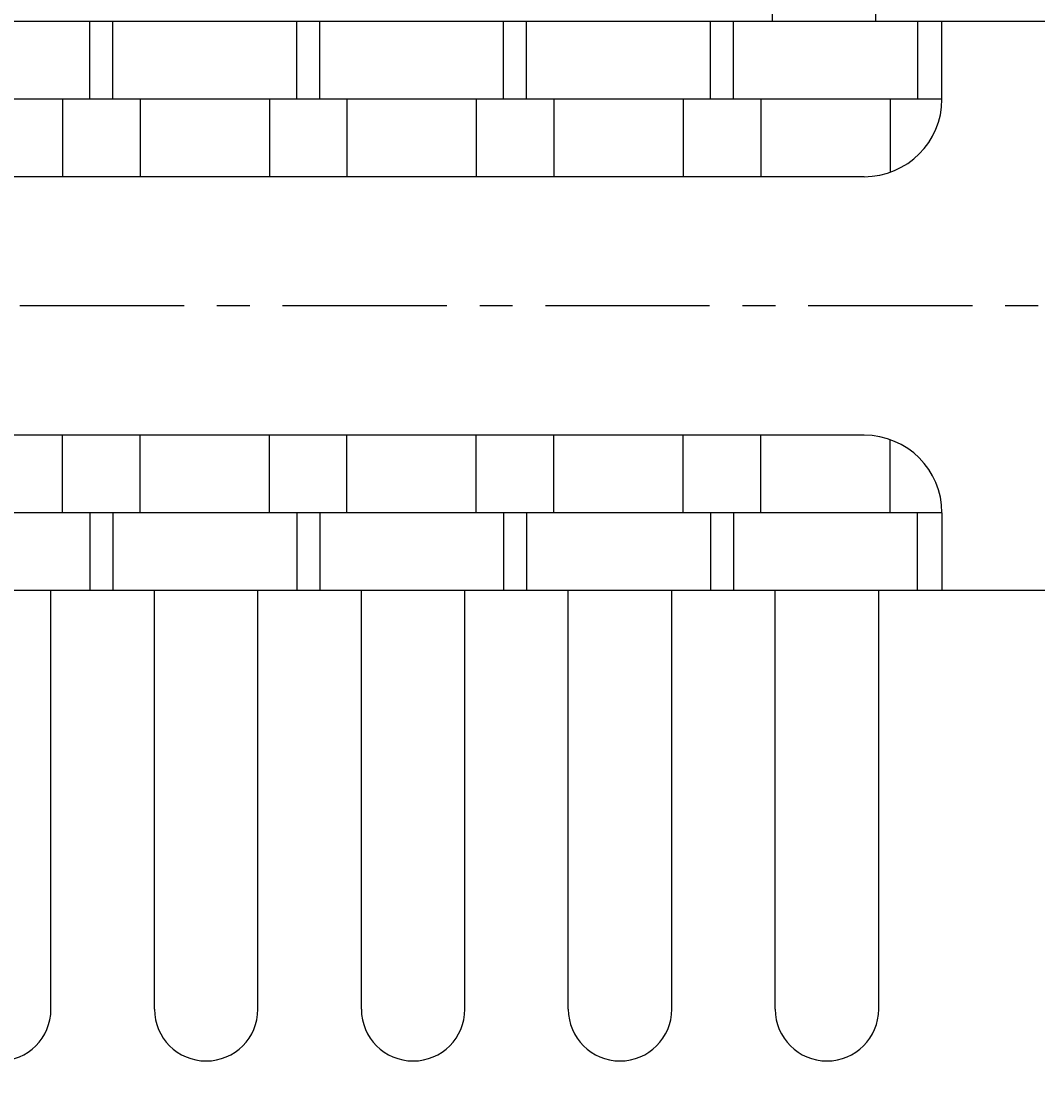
# Model space of a CAD drawing. Extents: x -88 to 325, y 165 to 311.
# Tile 10 of 13: x 154 to 193, y 225 to 266. Entities that reach past the tile are written whole.
import ezdxf

# ---------------------------------------------------------------- set-up
doc = ezdxf.new("R2010")
doc.units = 0
doc.header["$LTSCALE"] = 0.2
doc.linetypes.add('CENTER', pattern=[50.8, 31.75, -6.35, 6.35, -6.35])
doc.layers.get('0').update_dxf_attribs({"linetype": 'CONTINUOUS'})
doc.layers.get('DEFPOINTS').update_dxf_attribs({"linetype": 'CONTINUOUS'})
doc.layers.add('18-0-CON', color=3, linetype='CONTINUOUS')
doc.styles.add('DIMENSION', font='isocp.shx', dxfattribs={"bigfont": 'bigfont.shx'})
doc.dimstyles.get("Standard").update_dxf_attribs({"dimtxt": 0.18, "dimasz": 0.18, "dimexe": 0.18, "dimexo": 0.0625, "dimgap": 0.09, "dimtad": 0, "dimtih": 1, "dimtoh": 1, "dimzin": 0, "dimcen": 0.09, "dimazin": 3, "dimtfac": 1, "dimtofl": 0, "dimtmove": 0, "dimatfit": 3})

# ---------------------------------------------------------------- blocks, each defined once
blk = doc.blocks.new('_OPEN30')
at = {"color": 0, "linetype": 'BYBLOCK'}
for p, q in [((-1, 0.268), (0, 0)), ((0, 0), (-1, -0.268)), ((0, 0), (-1, 0))]:
    blk.add_line(p, q, dxfattribs=at)
blk = doc.blocks.new('*U33')
at = {"color": 0, "style": 'DIMENSION'}
blk.add_text('130', height=4.5, dxfattribs=at).set_placement((140.602, 205.5))
blk = doc.blocks.new('*D32')
at = {"color": 0}
for p, q in [((79.878, 251.903), (79.878, 203)), ((209.878, 251.903), (209.878, 203)), ((82.878, 205), (206.878, 205))]:
    blk.add_line(p, q, dxfattribs=at)
at = {"layer": 'DEFPOINTS', "color": 0}
for p in [(79.878, 252.403), (209.878, 252.403), (209.878, 205)]:
    blk.add_point(p, dxfattribs=at)
at = {"color": 0, "xscale": 3, "yscale": 3, "zscale": 3, "rotation": 180}
blk.add_blockref('_OPEN30', (79.878, 205), dxfattribs=at)
at = {"color": 0, "xscale": 3, "yscale": 3, "zscale": 3}
blk.add_blockref('_OPEN30', (209.878, 205), dxfattribs=at)
at = {"layer": '18-0-CON'}
blk.add_blockref('*U33', (0, 0), dxfattribs=at)
blk = doc.blocks.new('*U35')
at = {"color": 0, "style": 'DIMENSION'}
blk.add_text('112', height=4.5, dxfattribs=at).set_placement((139.918, 215.5))
blk = doc.blocks.new('*D34')
at = {"color": 0}
for p, q in [((87.878, 249.603), (87.878, 213)), ((199.878, 249.603), (199.878, 213)), ((90.878, 215), (196.878, 215))]:
    blk.add_line(p, q, dxfattribs=at)
at = {"layer": 'DEFPOINTS', "color": 0}
for p in [(87.878, 250.103), (199.878, 250.103), (199.878, 215)]:
    blk.add_point(p, dxfattribs=at)
at = {"color": 0, "xscale": 3, "yscale": 3, "zscale": 3, "rotation": 180}
blk.add_blockref('_OPEN30', (87.878, 215), dxfattribs=at)
at = {"color": 0, "xscale": 3, "yscale": 3, "zscale": 3}
blk.add_blockref('_OPEN30', (199.878, 215), dxfattribs=at)
at = {"layer": '18-0-CON'}
blk.add_blockref('*U35', (0, 0), dxfattribs=at)

msp = doc.modelspace()

# ---------------------------------------------------------------- linework, layer by layer
for p, q in [((182.823, 266.403), (182.823, 271.403)), ((186.823, 266.403), (186.823, 271.403)), ((199.878, 266.403), (144.878, 266.403)), ((156.434, 263.403), (156.434, 266.403)), ((157.323, 263.403), (157.323, 266.403)), ((164.434, 263.403), (164.434, 266.403)), ((165.323, 263.403), (165.323, 266.403)), ((172.434, 263.403), (172.434, 266.403)), ((173.323, 263.403), (173.323, 266.403)), ((180.434, 263.403), (180.434, 266.403)), ((181.323, 263.403), (181.323, 266.403)), ((188.434, 266.403), (188.434, 263.403)), ((189.378, 263.403), (189.378, 266.403)), ((189.378, 263.403), (144.878, 263.403)), ((155.378, 263.403), (155.378, 260.403)), ((158.378, 263.403), (158.378, 260.403)), ((163.378, 263.403), (163.378, 260.403)), ((166.378, 263.403), (166.378, 260.403)), ((171.378, 263.403), (171.378, 260.403)), ((174.378, 263.403), (174.378, 260.403)), ((179.378, 263.403), (179.378, 260.403)), ((182.378, 263.403), (182.378, 260.403)), ((187.378, 263.403), (187.378, 260.574)), ((186.378, 260.403), (144.878, 260.403)), ((186.378, 250.403), (144.878, 250.403)), ((155.378, 247.403), (155.378, 250.403)), ((158.378, 247.403), (158.378, 250.403)), ((163.378, 247.403), (163.378, 250.403)), ((166.378, 247.403), (166.378, 250.403)), ((171.378, 247.403), (171.378, 250.403)), ((174.378, 247.403), (174.378, 250.403)), ((179.378, 247.403), (179.378, 250.403)), ((182.378, 247.403), (182.378, 250.403)), ((187.378, 247.403), (187.378, 250.231)), ((189.378, 247.403), (144.878, 247.403)), ((156.434, 247.403), (156.434, 244.403)), ((157.323, 247.403), (157.323, 244.403)), ((164.434, 247.403), (164.434, 244.403)), ((165.323, 247.403), (165.323, 244.403)), ((172.434, 247.403), (172.434, 244.403)), ((173.323, 247.403), (173.323, 244.403)), ((180.434, 247.403), (180.434, 244.403)), ((181.323, 247.403), (181.323, 244.403)), ((188.434, 244.403), (188.434, 247.403)), ((189.378, 247.403), (189.378, 244.403)), ((199.878, 244.403), (144.878, 244.403)), ((154.934, 228.203), (154.934, 244.403)), ((158.934, 228.203), (158.934, 244.403)), ((162.934, 228.203), (162.934, 244.403)), ((166.934, 228.203), (166.934, 244.403)), ((170.934, 228.203), (170.934, 244.403)), ((174.934, 228.203), (174.934, 244.403)), ((178.934, 228.203), (178.934, 244.403)), ((182.934, 228.203), (182.934, 244.403)), ((186.934, 228.203), (186.934, 244.403))]:
    msp.add_line(p, q)
at = {"color": 0, "linetype": 'CENTER'}
msp.add_line((210.878, 255.403), (78.878, 255.403), dxfattribs=at)
for centre, radius, start, end in [((186.378, 263.403), 3, 270, 0), ((186.378, 247.403), 3, 0, 90), ((152.934, 228.203), 2, 180, 360), ((160.934, 228.203), 2, 180, 360), ((168.934, 228.203), 2, 180, 360), ((176.934, 228.203), 2, 180, 360), ((184.934, 228.203), 2, 180, 360)]:
    msp.add_arc(centre, radius, start, end)

# ---------------------------------------------------------------- dimensions: what is measured, and where the dimension line sits
at = {"color": 0}
for base, p1, p2, picture, middle in [((209.878, 205), (79.878, 252.403), (209.878, 252.403), '*D32', (144.878, 207.75)), ((199.878, 215), (87.878, 250.103), (199.878, 250.103), '*D34', (143.878, 217.75))]:
    dim = msp.add_linear_dim(base=base, p1=p1, p2=p2, dimstyle='Standard', override={"dimscale": 1, "dimclrd": 0, "dimclre": 0, "dimclrt": 0, "dimtol": 0, "dimtp": 0.1, "dimtm": 0}, dxfattribs=at)
    dim.commit()
    dim.dimension.update_dxf_attribs({"geometry": picture, "text_midpoint": middle})

doc.saveas('drawing.dxf')
